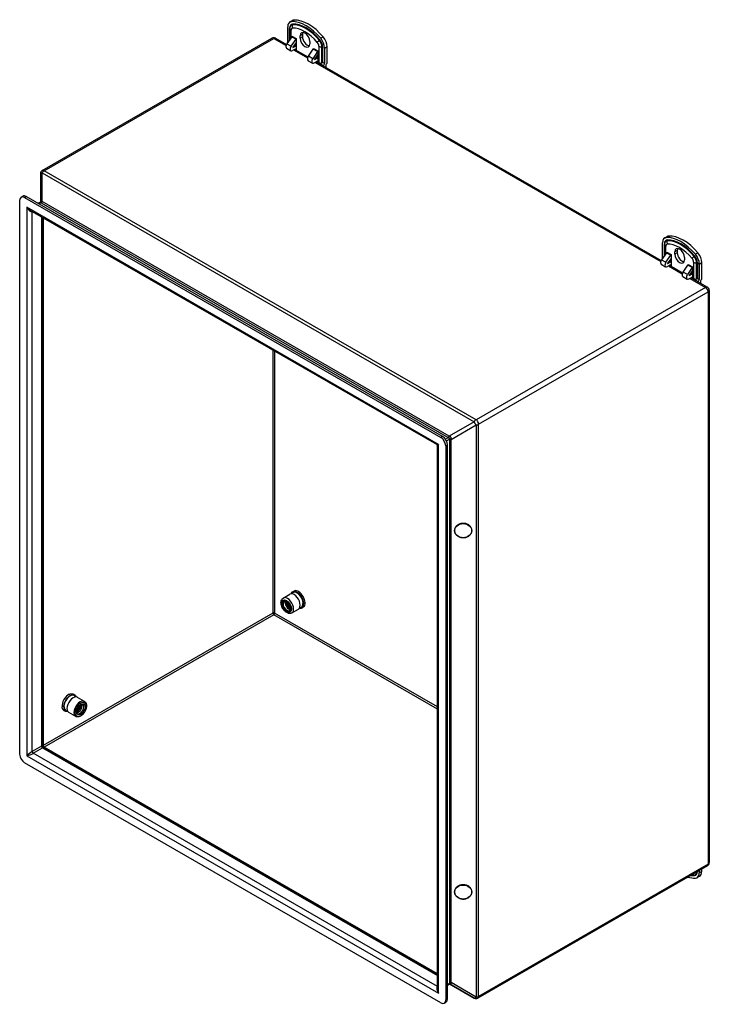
# Model space of a CAD drawing. Header units: inches. Extents: x 7.2 to 101, y 8.4 to 68.3.
# Tile 5 of 5: x 85.4 to 101, y 29.2 to 51.4. Entities that reach past the tile are written whole.
import ezdxf

# ---------------------------------------------------------------- set-up
doc = ezdxf.new("R2010")
doc.units = ezdxf.units.IN
doc.header["$MEASUREMENT"] = 0
doc.layers.add('Visible Edges(ANSI)', color=7, linetype='Continuous', lineweight=25)
doc.layers.add('Visible Tangent Edges(ANSI)', color=7, linetype='Continuous', lineweight=25)

msp = doc.modelspace()

# ---------------------------------------------------------------- linework, layer by layer
at = {"layer": 'Visible Edges(ANSI)'}
for p, q in [((91.495, 50.92), (91.495, 51.265)), ((91.541, 51.23), (91.541, 51.236)), ((91.544, 51.373), (91.6, 51.406)), ((91.587, 51.04), (91.475, 50.881)), ((91.541, 51.23), (91.541, 50.975)), ((91.592, 51.055), (91.592, 51.056)), ((91.592, 51.056), (91.592, 51.056)), ((91.774, 51.008), (91.774, 51.059)), ((91.83, 51.091), (91.83, 51.04)), ((85.936, 48.012), (91.136, 51.006)), ((91.22, 51.006), (91.466, 50.864)), ((91.467, 50.867), (91.467, 50.872)), ((91.467, 50.872), (91.469, 50.871)), ((91.573, 50.825), (91.684, 50.984)), ((91.69, 50.912), (91.613, 50.802)), ((91.615, 50.797), (91.668, 50.827)), ((91.66, 50.869), (91.69, 50.851)), ((91.69, 51), (91.69, 50.743)), ((91.69, 51), (91.69, 51)), ((91.995, 50.932), (91.995, 50.881)), ((92.386, 50.439), (92.386, 50.816)), ((91.469, 50.78), (91.567, 50.723)), ((91.662, 50.76), (91.606, 50.727)), ((91.655, 50.755), (91.953, 50.584)), ((91.69, 50.743), (91.69, 50.744)), ((91.69, 50.744), (91.69, 50.744)), ((91.963, 50.6), (92.074, 50.76)), ((92.172, 50.703), (92.061, 50.544)), ((92.08, 50.776), (92.08, 50.776)), ((92.08, 50.774), (92.08, 50.776)), ((92.101, 50.521), (92.177, 50.631)), ((92.147, 50.588), (92.177, 50.571)), ((92.177, 50.72), (92.177, 50.719)), ((92.177, 50.719), (92.177, 50.463)), ((92.33, 50.784), (92.33, 50.439)), ((91.957, 50.499), (92.054, 50.443)), ((92.094, 50.447), (92.15, 50.479)), ((92.155, 50.547), (92.102, 50.516)), ((92.142, 50.475), (99.951, 45.978)), ((92.177, 50.463), (92.177, 50.463)), ((92.177, 50.463), (92.177, 50.463)), ((92.199, 50.45), (92.302, 50.391)), ((92.302, 50.383), (92.302, 50.391)), ((92.358, 50.391), (92.358, 50.35)), ((85.894, 47.939), (85.894, 47.298)), ((85.426, 34.807), (85.426, 47.339)), ((85.459, 47.411), (85.496, 47.433)), ((85.537, 47.404), (94.962, 41.976)), ((95, 41.998), (85.575, 47.425)), ((85.886, 47.29), (85.848, 47.268)), ((94.87, 41.812), (85.664, 47.113)), ((85.947, 46.95), (85.947, 35.011)), ((99.98, 46.033), (99.98, 46.379)), ((100.027, 46.344), (100.027, 46.349)), ((100.027, 46.344), (100.027, 46.089)), ((100.029, 46.487), (100.085, 46.519)), ((100.072, 46.154), (99.961, 45.994)), ((100.077, 46.168), (100.077, 46.17)), ((100.077, 46.17), (100.078, 46.17)), ((100.175, 46.114), (100.175, 45.857)), ((100.175, 46.114), (100.175, 46.114)), ((100.26, 46.122), (100.26, 46.172)), ((100.315, 46.204), (100.315, 46.154)), ((99.952, 45.981), (99.952, 45.985)), ((99.952, 45.985), (99.954, 45.984)), ((99.955, 45.893), (100.052, 45.837)), ((100.058, 45.938), (100.169, 46.098)), ((100.175, 46.025), (100.098, 45.915)), ((100.1, 45.91), (100.153, 45.941)), ((100.145, 45.982), (100.175, 45.965)), ((100.48, 46.045), (100.48, 45.995)), ((100.565, 45.889), (100.565, 45.889)), ((100.565, 45.888), (100.565, 45.889)), ((100.815, 45.898), (100.815, 45.552)), ((100.871, 45.552), (100.871, 45.93)), ((100.148, 45.873), (100.092, 45.841)), ((100.14, 45.869), (100.438, 45.697)), ((100.175, 45.857), (100.175, 45.857)), ((100.175, 45.857), (100.175, 45.857)), ((100.448, 45.714), (100.559, 45.873)), ((100.657, 45.817), (100.546, 45.658)), ((100.586, 45.635), (100.663, 45.745)), ((100.633, 45.702), (100.663, 45.684)), ((100.663, 45.833), (100.663, 45.833)), ((100.663, 45.833), (100.663, 45.576)), ((100.442, 45.613), (100.54, 45.556)), ((100.579, 45.56), (100.635, 45.592)), ((100.64, 45.66), (100.588, 45.63)), ((100.628, 45.588), (101, 45.374)), ((100.663, 45.577), (100.663, 45.576)), ((100.663, 45.576), (100.663, 45.576)), ((100.685, 45.564), (100.788, 45.504)), ((100.788, 45.496), (100.788, 45.504)), ((100.843, 45.505), (100.843, 45.464)), ((101.042, 45.301), (101.042, 32.358)), ((94.886, 29.506), (94.886, 41.785)), ((95.074, 41.783), (95.074, 29.251)), ((95.111, 29.273), (95.111, 41.805)), ((91.394, 38.342), (91.543, 38.427)), ((91.589, 38.004), (91.737, 38.09)), ((86.893, 36.004), (86.735, 36.095)), ((86.697, 35.663), (86.538, 35.754)), ((86.717, 35.775), (86.726, 35.752)), ((85.947, 35.011), (85.947, 34.997)), ((85.963, 34.97), (94.886, 29.832)), ((94.962, 29.186), (85.537, 34.614)), ((101, 32.285), (95.801, 29.291)), ((100.815, 32.178), (100.815, 32.126)), ((100.871, 32.158), (100.871, 32.21)), ((100.766, 32.017), (100.822, 32.05)), ((95.111, 29.586), (95.151, 29.609)), ((95.717, 29.291), (95.159, 29.612)), ((95.041, 29.179), (95.079, 29.2))]:
    msp.add_line(p, q, dxfattribs=at)
at = {"layer": 'Visible Edges(ANSI)', "flags": 128}
for points in [[(92.269, 50.444), (92.266, 50.442), (92.264, 50.441), (92.261, 50.44), (92.258, 50.439), (92.254, 50.438), (92.251, 50.438), (92.248, 50.438), (92.245, 50.437), (92.242, 50.437), (92.239, 50.438), (92.236, 50.438), (92.233, 50.438), (92.229, 50.439), (92.226, 50.439), (92.223, 50.44), (92.22, 50.441), (92.217, 50.442), (92.215, 50.443), (92.212, 50.444), (92.209, 50.445), (92.206, 50.446), (92.204, 50.448), (92.202, 50.449), (92.199, 50.45)], [(92.286, 50.464), (92.286, 50.463), (92.286, 50.463), (92.285, 50.463), (92.285, 50.462), (92.285, 50.462), (92.285, 50.461), (92.284, 50.461), (92.284, 50.461), (92.284, 50.46), (92.284, 50.46), (92.283, 50.459), (92.283, 50.459), (92.283, 50.458), (92.282, 50.458), (92.282, 50.458), (92.282, 50.457), (92.281, 50.457), (92.281, 50.456), (92.281, 50.456), (92.28, 50.455), (92.28, 50.455), (92.28, 50.454), (92.28, 50.454), (92.279, 50.453)], [(85.886, 47.29), (85.89, 47.293), (85.893, 47.297), (85.895, 47.299), (85.895, 47.3)], [(100.754, 45.558), (100.752, 45.556), (100.749, 45.555), (100.746, 45.554), (100.743, 45.553), (100.74, 45.552), (100.736, 45.552), (100.733, 45.551), (100.73, 45.551), (100.727, 45.551), (100.724, 45.551), (100.721, 45.552), (100.718, 45.552), (100.715, 45.552), (100.712, 45.553), (100.709, 45.554), (100.706, 45.555), (100.703, 45.556), (100.7, 45.557), (100.697, 45.558), (100.694, 45.559), (100.692, 45.56), (100.689, 45.561), (100.687, 45.563), (100.685, 45.564)], [(100.771, 45.577), (100.771, 45.577), (100.771, 45.577), (100.771, 45.576), (100.771, 45.576), (100.77, 45.576), (100.77, 45.575), (100.77, 45.575), (100.769, 45.574), (100.769, 45.574), (100.769, 45.573), (100.769, 45.573), (100.768, 45.573), (100.768, 45.572), (100.768, 45.572), (100.767, 45.571), (100.767, 45.571), (100.767, 45.57), (100.766, 45.57), (100.766, 45.569), (100.766, 45.569), (100.765, 45.568), (100.765, 45.568), (100.765, 45.568), (100.764, 45.567)], [(94.886, 41.785), (94.885, 41.792), (94.882, 41.8), (94.876, 41.807), (94.87, 41.812)], [(95.469, 39.708), (95.488, 39.708), (95.507, 39.711), (95.526, 39.714), (95.544, 39.72), (95.561, 39.726), (95.578, 39.735), (95.593, 39.744), (95.607, 39.755), (95.621, 39.766), (95.632, 39.779), (95.642, 39.793), (95.65, 39.807), (95.657, 39.822), (95.662, 39.838), (95.665, 39.854), (95.666, 39.87), (95.665, 39.886), (95.662, 39.902), (95.657, 39.917), (95.65, 39.933), (95.642, 39.947), (95.632, 39.961), (95.621, 39.973), (95.607, 39.985), (95.593, 39.996), (95.578, 40.005), (95.561, 40.013), (95.544, 40.02), (95.526, 40.025), (95.507, 40.029), (95.488, 40.031), (95.469, 40.032), (95.45, 40.031), (95.431, 40.029), (95.412, 40.025), (95.394, 40.02), (95.377, 40.013), (95.36, 40.005), (95.345, 39.996), (95.33, 39.985), (95.317, 39.973), (95.306, 39.961), (95.296, 39.947), (95.287, 39.933), (95.281, 39.917), (95.276, 39.902), (95.273, 39.886), (95.272, 39.87), (95.273, 39.854), (95.276, 39.838), (95.281, 39.822), (95.287, 39.807), (95.296, 39.793), (95.306, 39.779), (95.317, 39.766), (95.33, 39.755), (95.345, 39.744), (95.36, 39.735), (95.377, 39.726), (95.394, 39.72), (95.412, 39.714), (95.431, 39.711), (95.45, 39.708), (95.469, 39.708)], [(91.589, 38.004), (91.575, 37.998), (91.561, 37.994), (91.546, 37.992), (91.531, 37.993), (91.516, 37.995), (91.502, 37.999), (91.488, 38.005), (91.474, 38.012), (91.46, 38.021), (91.447, 38.031), (91.435, 38.042), (91.423, 38.053), (91.411, 38.066), (91.4, 38.08), (91.39, 38.094), (91.381, 38.109), (91.373, 38.125), (91.365, 38.141), (91.359, 38.157), (91.353, 38.173), (91.349, 38.19), (91.346, 38.206), (91.344, 38.222), (91.343, 38.238), (91.344, 38.254), (91.346, 38.269), (91.35, 38.284), (91.355, 38.298), (91.362, 38.311), (91.371, 38.323), (91.382, 38.333), (91.394, 38.342)], [(91.591, 38.472), (91.604, 38.483), (91.618, 38.493), (91.634, 38.5), (91.65, 38.506)], [(91.415, 38.268), (91.42, 38.27), (91.426, 38.271), (91.432, 38.272), (91.438, 38.272), (91.445, 38.271), (91.453, 38.269), (91.461, 38.265), (91.469, 38.261), (91.478, 38.256), (91.486, 38.249), (91.494, 38.242), (91.502, 38.234), (91.51, 38.226), (91.517, 38.216), (91.524, 38.206), (91.531, 38.196), (91.537, 38.185), (91.542, 38.174), (91.546, 38.163), (91.55, 38.152), (91.553, 38.141), (91.555, 38.13), (91.556, 38.12), (91.556, 38.11), (91.556, 38.1), (91.555, 38.092), (91.553, 38.084), (91.55, 38.077), (91.547, 38.072), (91.543, 38.067), (91.539, 38.063), (91.535, 38.059)], [(91.555, 38.093), (91.548, 38.095), (91.542, 38.098), (91.535, 38.101), (91.528, 38.106), (91.521, 38.111), (91.514, 38.116), (91.508, 38.122), (91.501, 38.129), (91.495, 38.137), (91.489, 38.145), (91.484, 38.153), (91.479, 38.162), (91.474, 38.17), (91.47, 38.18), (91.466, 38.189), (91.464, 38.198), (91.461, 38.207), (91.46, 38.216), (91.458, 38.225), (91.458, 38.234), (91.458, 38.242), (91.459, 38.25), (91.461, 38.257), (91.463, 38.264)], [(91.536, 38.101), (91.531, 38.104), (91.526, 38.108), (91.521, 38.111), (91.517, 38.116), (91.512, 38.12), (91.507, 38.125), (91.503, 38.13), (91.498, 38.136), (91.494, 38.141), (91.49, 38.147), (91.486, 38.153), (91.483, 38.16), (91.479, 38.166), (91.476, 38.172), (91.473, 38.179), (91.47, 38.186), (91.468, 38.193), (91.465, 38.199), (91.463, 38.206), (91.462, 38.213), (91.46, 38.22), (91.459, 38.226), (91.459, 38.233), (91.458, 38.24)], [(91.483, 38.251), (91.483, 38.245), (91.483, 38.239), (91.484, 38.233), (91.485, 38.226), (91.486, 38.219), (91.487, 38.213), (91.489, 38.206), (91.492, 38.199), (91.494, 38.192), (91.497, 38.186), (91.5, 38.179), (91.503, 38.173), (91.507, 38.167), (91.511, 38.161), (91.515, 38.155), (91.519, 38.15), (91.523, 38.144), (91.528, 38.14), (91.532, 38.135), (91.537, 38.131), (91.542, 38.127), (91.547, 38.124), (91.551, 38.121), (91.556, 38.118)], [(91.556, 38.121), (91.551, 38.124), (91.547, 38.127), (91.542, 38.13), (91.538, 38.134), (91.533, 38.138), (91.529, 38.143), (91.525, 38.147), (91.521, 38.152), (91.517, 38.158), (91.513, 38.163), (91.509, 38.169), (91.506, 38.175), (91.503, 38.181), (91.5, 38.187), (91.497, 38.193), (91.495, 38.199), (91.493, 38.206), (91.491, 38.212), (91.489, 38.219), (91.488, 38.225), (91.487, 38.231), (91.486, 38.237), (91.486, 38.244), (91.486, 38.249)], [(91.556, 38.122), (91.551, 38.126), (91.547, 38.129), (91.543, 38.133), (91.539, 38.137), (91.535, 38.142), (91.531, 38.146), (91.527, 38.151), (91.523, 38.156), (91.519, 38.161), (91.516, 38.167), (91.513, 38.172), (91.509, 38.178), (91.506, 38.183), (91.503, 38.189), (91.501, 38.195), (91.498, 38.201), (91.496, 38.207), (91.494, 38.213), (91.492, 38.219), (91.491, 38.225), (91.489, 38.231), (91.488, 38.237), (91.487, 38.243), (91.487, 38.249)], [(91.521, 38.212), (91.521, 38.21), (91.522, 38.208), (91.523, 38.206), (91.524, 38.204), (91.525, 38.202), (91.525, 38.201), (91.526, 38.199), (91.527, 38.197), (91.528, 38.195), (91.529, 38.193), (91.53, 38.192), (91.531, 38.19), (91.532, 38.188), (91.533, 38.186), (91.534, 38.185), (91.535, 38.183), (91.536, 38.181), (91.537, 38.18), (91.538, 38.178), (91.539, 38.176), (91.54, 38.175), (91.541, 38.173), (91.542, 38.172), (91.543, 38.17)], [(91.859, 38.143), (91.846, 38.132), (91.832, 38.122), (91.816, 38.115), (91.8, 38.109)], [(86.55, 36.165), (86.561, 36.169), (86.572, 36.172), (86.584, 36.175), (86.595, 36.176), (86.607, 36.176), (86.619, 36.176), (86.63, 36.173), (86.641, 36.17), (86.652, 36.165), (86.662, 36.159), (86.672, 36.152), (86.68, 36.144), (86.688, 36.135), (86.694, 36.125), (86.7, 36.115), (86.704, 36.104)], [(86.515, 35.776), (86.503, 35.775), (86.492, 35.774), (86.48, 35.775), (86.469, 35.777), (86.457, 35.78), (86.446, 35.785), (86.436, 35.79), (86.427, 35.797), (86.418, 35.805), (86.411, 35.814), (86.404, 35.824), (86.398, 35.834), (86.394, 35.845), (86.39, 35.856), (86.387, 35.867), (86.385, 35.879)], [(86.893, 36.004), (86.904, 35.996), (86.914, 35.987), (86.922, 35.976), (86.929, 35.964), (86.934, 35.951), (86.937, 35.936), (86.939, 35.921), (86.94, 35.906), (86.939, 35.89), (86.937, 35.873), (86.934, 35.856), (86.93, 35.839), (86.924, 35.822), (86.917, 35.805), (86.91, 35.789), (86.901, 35.772), (86.891, 35.757), (86.881, 35.742), (86.869, 35.727), (86.857, 35.714), (86.845, 35.702), (86.832, 35.69), (86.819, 35.68), (86.805, 35.672), (86.791, 35.664), (86.777, 35.659), (86.763, 35.655), (86.749, 35.652), (86.735, 35.652), (86.722, 35.654), (86.709, 35.657), (86.697, 35.663)], [(86.735, 35.729), (86.731, 35.732), (86.728, 35.735), (86.725, 35.74), (86.722, 35.745), (86.719, 35.751), (86.717, 35.759), (86.716, 35.767), (86.716, 35.776), (86.716, 35.786), (86.718, 35.797), (86.72, 35.808), (86.723, 35.819), (86.726, 35.83), (86.731, 35.841), (86.736, 35.853), (86.742, 35.864), (86.749, 35.875), (86.756, 35.885), (86.763, 35.895), (86.771, 35.903), (86.78, 35.912), (86.788, 35.919), (86.796, 35.925), (86.805, 35.931), (86.813, 35.935), (86.821, 35.938), (86.828, 35.94), (86.835, 35.941), (86.841, 35.941), (86.846, 35.941), (86.851, 35.939), (86.855, 35.937)], [(86.718, 35.802), (86.723, 35.805), (86.728, 35.808), (86.733, 35.812), (86.737, 35.815), (86.742, 35.82), (86.746, 35.824), (86.751, 35.829), (86.755, 35.834), (86.759, 35.839), (86.763, 35.844), (86.766, 35.849), (86.77, 35.855), (86.773, 35.86), (86.776, 35.866), (86.779, 35.872), (86.781, 35.877), (86.783, 35.883), (86.785, 35.889), (86.787, 35.894), (86.788, 35.9), (86.789, 35.906), (86.79, 35.911), (86.791, 35.916), (86.791, 35.921)], [(86.788, 35.919), (86.788, 35.914), (86.787, 35.909), (86.786, 35.904), (86.785, 35.899), (86.783, 35.893), (86.782, 35.888), (86.78, 35.883), (86.778, 35.877), (86.775, 35.872), (86.773, 35.867), (86.77, 35.861), (86.767, 35.856), (86.764, 35.851), (86.76, 35.846), (86.757, 35.841), (86.753, 35.836), (86.749, 35.832), (86.745, 35.827), (86.741, 35.823), (86.737, 35.819), (86.732, 35.815), (86.728, 35.812), (86.724, 35.808), (86.719, 35.805)], [(86.786, 35.917), (86.785, 35.913), (86.784, 35.908), (86.783, 35.903), (86.781, 35.898), (86.779, 35.893), (86.778, 35.888), (86.776, 35.883), (86.773, 35.877), (86.771, 35.872), (86.768, 35.867), (86.766, 35.863), (86.763, 35.858), (86.76, 35.853), (86.757, 35.848), (86.753, 35.843), (86.75, 35.839), (86.747, 35.834), (86.743, 35.83), (86.739, 35.826), (86.735, 35.822), (86.732, 35.818), (86.728, 35.814), (86.724, 35.811), (86.72, 35.807)], [(86.816, 35.917), (86.815, 35.911), (86.815, 35.905), (86.814, 35.899), (86.812, 35.893), (86.811, 35.887), (86.809, 35.881), (86.807, 35.874), (86.804, 35.868), (86.801, 35.862), (86.798, 35.856), (86.795, 35.849), (86.792, 35.843), (86.788, 35.837), (86.784, 35.831), (86.78, 35.826), (86.776, 35.82), (86.771, 35.815), (86.767, 35.81), (86.762, 35.805), (86.757, 35.8), (86.752, 35.795), (86.747, 35.791), (86.742, 35.787), (86.737, 35.784)], [(86.812, 35.935), (86.814, 35.93), (86.815, 35.925), (86.816, 35.92), (86.816, 35.915), (86.816, 35.91), (86.816, 35.904), (86.815, 35.898), (86.814, 35.892), (86.813, 35.886), (86.811, 35.88), (86.809, 35.873), (86.807, 35.867), (86.805, 35.861), (86.802, 35.855), (86.799, 35.848), (86.796, 35.842), (86.792, 35.836), (86.788, 35.83), (86.784, 35.825), (86.78, 35.819), (86.775, 35.814), (86.771, 35.809), (86.766, 35.804), (86.761, 35.8)], [(86.761, 35.8), (86.759, 35.798), (86.758, 35.797), (86.756, 35.796), (86.754, 35.794), (86.752, 35.793), (86.75, 35.791), (86.748, 35.79), (86.746, 35.789), (86.744, 35.788), (86.742, 35.787), (86.741, 35.786), (86.739, 35.785), (86.737, 35.784), (86.735, 35.783), (86.733, 35.782), (86.731, 35.781), (86.729, 35.78), (86.727, 35.78), (86.725, 35.779), (86.723, 35.778), (86.721, 35.778), (86.72, 35.777), (86.718, 35.777), (86.716, 35.777)], [(86.716, 35.775), (86.716, 35.775), (86.716, 35.775), (86.716, 35.775), (86.716, 35.775), (86.716, 35.775), (86.716, 35.775), (86.716, 35.775), (86.716, 35.775), (86.716, 35.775), (86.717, 35.775), (86.717, 35.775), (86.717, 35.775), (86.717, 35.775), (86.717, 35.775), (86.717, 35.775), (86.717, 35.775), (86.717, 35.775), (86.717, 35.775), (86.717, 35.775), (86.717, 35.775), (86.717, 35.775), (86.717, 35.775), (86.717, 35.775), (86.717, 35.775)], [(86.726, 35.752), (86.726, 35.752), (86.726, 35.751), (86.725, 35.751), (86.725, 35.751), (86.725, 35.751), (86.724, 35.751), (86.724, 35.751), (86.724, 35.751), (86.724, 35.751), (86.723, 35.751), (86.723, 35.751), (86.723, 35.751), (86.722, 35.751), (86.722, 35.751), (86.722, 35.751), (86.722, 35.751), (86.721, 35.751), (86.721, 35.751), (86.721, 35.751), (86.721, 35.751), (86.72, 35.751), (86.72, 35.751), (86.72, 35.751), (86.719, 35.751)], [(85.947, 34.997), (85.948, 34.99), (85.951, 34.981), (85.957, 34.975), (85.963, 34.97)], [(95.469, 31.532), (95.488, 31.533), (95.507, 31.535), (95.526, 31.539), (95.544, 31.544), (95.561, 31.551), (95.578, 31.559), (95.593, 31.568), (95.607, 31.579), (95.621, 31.591), (95.632, 31.604), (95.642, 31.617), (95.65, 31.632), (95.657, 31.647), (95.662, 31.662), (95.665, 31.678), (95.666, 31.694), (95.665, 31.71), (95.662, 31.726), (95.657, 31.742), (95.65, 31.757), (95.642, 31.772), (95.632, 31.785), (95.621, 31.798), (95.607, 31.81), (95.593, 31.82), (95.578, 31.83), (95.561, 31.838), (95.544, 31.845), (95.526, 31.85), (95.507, 31.854), (95.488, 31.856), (95.469, 31.857), (95.45, 31.856), (95.431, 31.854), (95.412, 31.85), (95.394, 31.845), (95.377, 31.838), (95.36, 31.83), (95.345, 31.82), (95.33, 31.81), (95.317, 31.798), (95.306, 31.785), (95.296, 31.772), (95.287, 31.757), (95.281, 31.742), (95.276, 31.726), (95.273, 31.71), (95.272, 31.694), (95.273, 31.678), (95.276, 31.662), (95.281, 31.647), (95.287, 31.632), (95.296, 31.617), (95.306, 31.604), (95.317, 31.591), (95.33, 31.579), (95.345, 31.568), (95.36, 31.559), (95.377, 31.551), (95.394, 31.544), (95.412, 31.539), (95.431, 31.535), (95.45, 31.533), (95.469, 31.532)], [(95.151, 29.609), (95.155, 29.611), (95.16, 29.612), (95.163, 29.612), (95.164, 29.612)]]:
    msp.add_lwpolyline(points, dxfattribs=at)
at = {"layer": 'Visible Edges(ANSI)'}
for centre, start, end in [((91.178, 50.933), 60.064, 119.936), ((85.978, 47.939), 119.936, 180), ((100.958, 45.301), 0, 60.064), ((100.958, 32.358), 299.936, 0), ((95.759, 29.363), 240.064, 299.936)]:
    msp.add_arc(centre, 0.084, start, end, dxfattribs=at)
for centre, major_axis, start_param, end_param in [((91.662, 51.169), (-0.118, 0.205), 5.993548, 7.070517), ((91.912, 50.486), (-0.491, 0.853), 5.005894, 5.993548), ((91.717, 51.201), (-0.118, 0.205), 5.993548, 6.283185), ((91.968, 50.518), (-0.491, 0.853), 5.005894, 5.993548), ((91.578, 51.048), (-0.0098, -0.0171), 1.422507, 2.354261), ((91.885, 50.995), (-0.078, 0.135), 3.928925, 7.070517), ((91.94, 51.027), (-0.078, 0.135), 0.36422, 0.787332), ((91.94, 50.976), (0.078, -0.135), 3.928925, 5.918966), ((92.219, 50.912), (-0.118, 0.205), 3.928925, 5.005894), ((91.509, 50.848), (-0.0394, -0.0685), 4.5641, 6.283185), ((91.467, 50.904), (0.0195, 0.0338), 3.925057, 4.078289), ((91.467, 50.904), (0.0195, 0.0338), 5.069041, 5.495853), ((91.606, 50.792), (-0.0394, -0.0685), 4.5641, 7.06665), ((91.615, 50.8), (-0.00196, -0.00341), 4.5641, 7.06665), ((91.668, 50.737), (-0.0549, -0.0953), 3.635957, 3.925057), ((91.676, 50.992), (0.0098, 0.0171), 4.5641, 5.495853), ((91.885, 50.944), (0.078, -0.135), 3.928925, 7.070517), ((92.163, 50.88), (0.118, -0.205), 0.787332, 1.864301), ((91.662, 50.728), (0.0195, 0.0338), 5.495853, 7.06665), ((91.996, 50.567), (-0.0394, -0.0685), 4.5641, 6.283185), ((92.066, 50.768), (0.0098, 0.0171), 4.5641, 5.495853), ((92.163, 50.712), (-0.0098, -0.0171), 1.422507, 2.354261), ((92.094, 50.511), (-0.0394, -0.0685), 4.5641, 7.06665), ((92.102, 50.519), (-0.00196, -0.00341), 4.5641, 7.06665), ((92.15, 50.447), (0.0195, 0.0338), 5.495853, 7.06665), ((92.155, 50.457), (-0.0549, -0.0953), 3.635957, 3.925057), ((92.228, 50.465), (0.0552, 0), 5.544243, 5.896282), ((92.302, 50.423), (-0.0195, -0.0338), 0.783464, 2.354261), ((92.386, 50.407), (0.0195, 0.0338), 0.783464, 2.354261), ((85.537, 47.275), (-0.079, 0.136), 5.499721, 7.070517), ((85.575, 47.296), (-0.079, 0.136), 5.499721, 6.283185), ((100.147, 46.283), (-0.118, 0.205), 5.993548, 7.070517), ((100.398, 45.6), (-0.491, 0.853), 5.005894, 5.993548), ((100.203, 46.315), (-0.118, 0.205), 5.993548, 6.283185), ((100.453, 45.632), (-0.491, 0.853), 5.005894, 5.993548), ((100.064, 46.162), (-0.0098, -0.0171), 1.422507, 2.354261), ((100.161, 46.106), (0.0098, 0.0171), 4.5641, 5.495853), ((100.37, 46.109), (-0.078, 0.135), 3.928925, 7.070517), ((100.37, 46.058), (0.078, -0.135), 3.928925, 7.070517), ((100.426, 46.141), (-0.078, 0.135), 0.36422, 0.787332), ((100.426, 46.09), (0.078, -0.135), 3.928925, 5.918966), ((100.648, 45.994), (0.118, -0.205), 0.787332, 1.864301), ((100.704, 46.026), (-0.118, 0.205), 3.928925, 5.005894), ((99.994, 45.962), (-0.0394, -0.0685), 4.5641, 6.283185), ((99.952, 46.017), (0.0195, 0.0338), 3.925057, 4.078289), ((99.952, 46.017), (0.0195, 0.0338), 5.069041, 5.495853), ((100.092, 45.906), (-0.0394, -0.0685), 4.5641, 7.06665), ((100.1, 45.914), (-0.00196, -0.00341), 4.5641, 7.06665), ((100.153, 45.851), (-0.0549, -0.0953), 3.635957, 3.925057), ((100.551, 45.881), (0.0098, 0.0171), 4.5641, 5.495853), ((100.148, 45.841), (0.0195, 0.0338), 5.495853, 7.06665), ((100.482, 45.681), (-0.0394, -0.0685), 4.5641, 6.283185), ((100.64, 45.57), (-0.0549, -0.0953), 3.635957, 3.925057), ((100.649, 45.825), (-0.0098, -0.0171), 1.422507, 2.354261), ((100.579, 45.625), (-0.0394, -0.0685), 4.5641, 7.06665), ((100.588, 45.633), (-0.00196, -0.00341), 4.5641, 7.06665), ((100.635, 45.561), (0.0195, 0.0338), 5.495853, 7.06665), ((100.713, 45.579), (0.0552, 0), 5.544243, 5.896282), ((100.788, 45.536), (-0.0195, -0.0338), 0.783464, 2.354261), ((100.871, 45.521), (0.0195, 0.0338), 0.783464, 2.354261), ((94.962, 41.847), (0.079, -0.136), 0.787332, 2.358128), ((95, 41.869), (-0.079, 0.136), 3.928925, 5.499721), ((91.64, 38.259), (0.097, -0.169), 0, 3.141593), ((91.71, 38.299), (-0.106, 0.183), 2.681801, 6.742977), ((91.71, 38.299), (-0.094, 0.164), 2.811213, 6.613565), ((91.74, 38.316), (-0.106, 0.183), 3.274106, 6.150672), ((91.522, 38.191), (0.06, -0.104), 3.566952, 3.928925), ((91.522, 38.191), (0.06, -0.104), 3.928925, 5.857826), ((86.531, 35.986), (0.103, 0.179), 0.651001, 2.490591), ((86.567, 35.965), (-0.103, -0.179), 2.722123, 6.702655), ((86.567, 35.965), (-0.098, -0.171), 2.780954, 6.643824), ((86.636, 35.925), (0.098, 0.171), 0, 3.141593), ((86.753, 35.857), (0.06, 0.104), 3.925057, 5.896037), ((86.739, 35.865), (-0.0501, -0.087), 0.469619, 1.097938), ((86.753, 35.857), (-0.06, -0.104), 0.387148, 0.783464), ((85.537, 34.743), (-0.079, 0.136), 0.787332, 2.358128), ((100.648, 32.222), (0.118, -0.205), 5.993548, 7.070517), ((100.704, 32.254), (0.118, -0.205), 0, 0.787332), ((100.398, 32.905), (0.491, -0.853), 5.731705, 5.993548), ((94.962, 29.315), (0.079, -0.136), 5.499721, 7.070517), ((95, 29.337), (0.079, -0.136), 0, 0.787332)]:
    msp.add_ellipse(centre, major_axis=major_axis, ratio=0.578093, start_param=start_param, end_param=end_param, dxfattribs=at)
at = {"layer": 'Visible Tangent Edges(ANSI)'}
for p, q in [((91.539, 50.971), (91.539, 51.24)), ((91.583, 51.384), (91.638, 51.416)), ((91.601, 51.311), (91.604, 51.32)), ((91.57, 51.017), (91.57, 51.19)), ((91.587, 51.04), (91.684, 50.984)), ((91.592, 51.056), (91.69, 51)), ((91.83, 51.091), (91.774, 51.059)), ((91.83, 51.04), (91.774, 51.008)), ((92.298, 51.037), (92.242, 51.005)), ((85.978, 48.008), (91.178, 51.002)), ((91.178, 51.002), (91.457, 50.841)), ((91.475, 50.881), (91.573, 50.825)), ((91.495, 50.92), (91.5, 50.916)), ((91.612, 50.798), (91.615, 50.797)), ((91.642, 50.842), (91.668, 50.827)), ((92.199, 50.828), (92.199, 50.45)), ((92.209, 50.96), (92.217, 50.967)), ((92.269, 50.444), (92.269, 50.811)), ((92.269, 50.811), (92.279, 50.811)), ((92.279, 50.811), (92.279, 50.453)), ((92.286, 50.809), (92.286, 50.464)), ((92.33, 50.784), (92.386, 50.816)), ((91.63, 50.741), (91.944, 50.561)), ((91.662, 50.759), (91.69, 50.744)), ((92.061, 50.544), (91.963, 50.6)), ((92.172, 50.703), (92.074, 50.76)), ((92.08, 50.776), (92.177, 50.72)), ((92.102, 50.516), (92.099, 50.518)), ((92.118, 50.46), (99.942, 45.955)), ((92.155, 50.547), (92.129, 50.562)), ((92.15, 50.479), (92.177, 50.463)), ((92.286, 50.464), (92.33, 50.439)), ((85.936, 47.311), (85.936, 47.963)), ((85.936, 47.963), (95.717, 42.331)), ((95.759, 42.375), (85.978, 48.008)), ((85.537, 47.404), (85.575, 47.425)), ((85.857, 47.263), (85.901, 47.289)), ((85.91, 47.283), (95.125, 41.976)), ((95.151, 42.004), (85.936, 47.311)), ((85.589, 47.185), (85.589, 34.773)), ((94.911, 41.817), (85.589, 47.185)), ((85.708, 34.867), (85.708, 47.088)), ((85.923, 46.964), (85.923, 34.99)), ((85.947, 46.951), (85.947, 35.011)), ((85.956, 46.945), (85.956, 35.033)), ((100.024, 46.085), (100.024, 46.353)), ((100.068, 46.498), (100.123, 46.53)), ((100.086, 46.424), (100.089, 46.434)), ((100.056, 46.13), (100.056, 46.303)), ((100.072, 46.154), (100.169, 46.098)), ((100.078, 46.17), (100.175, 46.114)), ((100.315, 46.204), (100.26, 46.172)), ((100.315, 46.154), (100.26, 46.122)), ((100.783, 46.15), (100.727, 46.118)), ((99.961, 45.994), (100.058, 45.938)), ((99.98, 46.033), (99.986, 46.03)), ((100.097, 45.912), (100.1, 45.91)), ((100.127, 45.956), (100.153, 45.941)), ((100.565, 45.889), (100.663, 45.833)), ((100.685, 45.941), (100.685, 45.564)), ((100.695, 46.074), (100.702, 46.081)), ((100.754, 45.558), (100.754, 45.925)), ((100.754, 45.925), (100.764, 45.925)), ((100.764, 45.925), (100.764, 45.567)), ((100.771, 45.923), (100.771, 45.577)), ((100.815, 45.898), (100.871, 45.93)), ((100.116, 45.855), (100.429, 45.674)), ((100.147, 45.873), (100.175, 45.857)), ((100.546, 45.658), (100.448, 45.714)), ((100.657, 45.817), (100.559, 45.873)), ((100.64, 45.66), (100.614, 45.675)), ((100.588, 45.63), (100.585, 45.631)), ((100.603, 45.574), (100.958, 45.37)), ((100.635, 45.592), (100.663, 45.576)), ((100.771, 45.577), (100.815, 45.552)), ((100.958, 45.37), (95.759, 42.375)), ((95.818, 42.273), (101.018, 45.267)), ((101.018, 45.267), (101.018, 32.323)), ((91.156, 43.951), (91.156, 38.002)), ((91.2, 43.926), (91.2, 38.002)), ((95.717, 42.331), (95.151, 42.004)), ((95.193, 41.932), (95.759, 42.258)), ((95.759, 42.258), (95.759, 29.315)), ((95.818, 29.329), (95.818, 42.273)), ((95, 41.998), (94.962, 41.976)), ((95.134, 41.971), (95.067, 41.933)), ((95.089, 41.895), (95.156, 41.933)), ((95.156, 41.923), (95.156, 29.633)), ((95.193, 29.642), (95.193, 41.932)), ((94.911, 29.405), (94.911, 41.817)), ((95.074, 41.783), (95.111, 41.805)), ((91.156, 38.002), (85.956, 35.008)), ((91.178, 37.965), (85.978, 34.97)), ((94.886, 35.829), (91.178, 37.965)), ((94.886, 35.88), (91.2, 38.002)), ((85.923, 34.99), (85.708, 34.867)), ((85.95, 35.029), (85.95, 35.028)), ((85.956, 35.008), (85.956, 35.033)), ((85.589, 34.773), (94.911, 29.405)), ((85.73, 34.829), (85.945, 34.952)), ((94.886, 29.556), (85.73, 34.829)), ((85.945, 34.952), (94.886, 29.803)), ((94.886, 29.841), (85.978, 34.97)), ((101.018, 32.323), (95.818, 29.329)), ((100.771, 32.153), (100.771, 32.151)), ((100.871, 32.158), (100.815, 32.126)), ((100.695, 32.072), (100.702, 32.068)), ((95.759, 29.315), (95.193, 29.642)), ((95.156, 29.623), (95.111, 29.597)), ((95.717, 29.291), (95.159, 29.612)), ((95.161, 29.612), (95.717, 29.291)), ((95.111, 29.273), (95.074, 29.251))]:
    msp.add_line(p, q, dxfattribs=at)
at = {"layer": 'Visible Tangent Edges(ANSI)', "flags": 128}
for points in [[(85.886, 47.29), (85.887, 47.291), (85.887, 47.291), (85.888, 47.291), (85.888, 47.291), (85.889, 47.291), (85.889, 47.292), (85.89, 47.292), (85.891, 47.292), (85.891, 47.292), (85.892, 47.292), (85.893, 47.292), (85.893, 47.292), (85.894, 47.292), (85.895, 47.292), (85.895, 47.291), (85.896, 47.291), (85.897, 47.291), (85.897, 47.291), (85.898, 47.291), (85.899, 47.29), (85.899, 47.29), (85.9, 47.289), (85.9, 47.289), (85.901, 47.289)], [(85.931, 47.317), (85.929, 47.32), (85.927, 47.322), (85.924, 47.324), (85.922, 47.325), (85.92, 47.327), (85.918, 47.328), (85.916, 47.328), (85.913, 47.329), (85.911, 47.329), (85.91, 47.329), (85.908, 47.328), (85.906, 47.328), (85.904, 47.327), (85.903, 47.325), (85.901, 47.324), (85.9, 47.322), (85.899, 47.32), (85.898, 47.318), (85.897, 47.315), (85.896, 47.312), (85.896, 47.309), (85.895, 47.306), (85.895, 47.302), (85.895, 47.299)], [(85.901, 47.289), (85.901, 47.288), (85.902, 47.288), (85.902, 47.288), (85.902, 47.288), (85.903, 47.287), (85.903, 47.287), (85.903, 47.287), (85.904, 47.287), (85.904, 47.286), (85.905, 47.286), (85.905, 47.286), (85.905, 47.286), (85.906, 47.286), (85.906, 47.285), (85.906, 47.285), (85.907, 47.285), (85.907, 47.285), (85.907, 47.284), (85.908, 47.284), (85.908, 47.284), (85.909, 47.284), (85.909, 47.283), (85.909, 47.283), (85.91, 47.283)], [(85.936, 47.311), (85.936, 47.311), (85.936, 47.312), (85.935, 47.312), (85.935, 47.312), (85.935, 47.312), (85.935, 47.313), (85.935, 47.313), (85.934, 47.313), (85.934, 47.313), (85.934, 47.314), (85.934, 47.314), (85.933, 47.314), (85.933, 47.314), (85.933, 47.315), (85.933, 47.315), (85.933, 47.315), (85.932, 47.315), (85.932, 47.316), (85.932, 47.316), (85.932, 47.316), (85.931, 47.316), (85.931, 47.317), (85.931, 47.317), (85.931, 47.317)], [(95.134, 41.971), (95.136, 41.971), (95.138, 41.97), (95.139, 41.969), (95.141, 41.968), (95.142, 41.966), (95.144, 41.965), (95.145, 41.963), (95.146, 41.962), (95.147, 41.96), (95.148, 41.959), (95.15, 41.957), (95.151, 41.955), (95.152, 41.954), (95.152, 41.952), (95.153, 41.95), (95.154, 41.948), (95.155, 41.946), (95.155, 41.944), (95.156, 41.943), (95.156, 41.941), (95.157, 41.939), (95.157, 41.937), (95.157, 41.935), (95.156, 41.933)], [(95.196, 41.94), (95.197, 41.943), (95.198, 41.947), (95.199, 41.95), (95.199, 41.953), (95.199, 41.957), (95.199, 41.96), (95.198, 41.964), (95.197, 41.967), (95.196, 41.97), (95.195, 41.973), (95.194, 41.976), (95.192, 41.979), (95.191, 41.982), (95.189, 41.985), (95.186, 41.988), (95.184, 41.99), (95.182, 41.992), (95.179, 41.994), (95.176, 41.996), (95.173, 41.998), (95.17, 42), (95.167, 42.001), (95.163, 42.002), (95.16, 42.003)], [(85.947, 34.997), (85.947, 34.997), (85.947, 34.998), (85.947, 34.998), (85.947, 34.999), (85.946, 34.999), (85.946, 34.999), (85.945, 34.999), (85.945, 34.999), (85.944, 34.999), (85.943, 34.999), (85.942, 34.999), (85.941, 34.999), (85.94, 34.999), (85.939, 34.998), (85.938, 34.998), (85.937, 34.997), (85.935, 34.997), (85.934, 34.996), (85.932, 34.995), (85.93, 34.994), (85.929, 34.994), (85.927, 34.993), (85.925, 34.991), (85.923, 34.99)], [(85.945, 34.952), (85.947, 34.954), (85.948, 34.955), (85.95, 34.956), (85.952, 34.957), (85.954, 34.958), (85.955, 34.959), (85.956, 34.96), (85.958, 34.961), (85.959, 34.962), (85.96, 34.963), (85.961, 34.963), (85.962, 34.964), (85.962, 34.965), (85.963, 34.966), (85.963, 34.966), (85.963, 34.967), (85.964, 34.967), (85.964, 34.968), (85.964, 34.968), (85.964, 34.969), (85.964, 34.969), (85.963, 34.97), (85.963, 34.97), (85.963, 34.97)], [(95.156, 29.633), (95.156, 29.632), (95.156, 29.632), (95.156, 29.632), (95.156, 29.631), (95.156, 29.631), (95.156, 29.63), (95.156, 29.63), (95.156, 29.629), (95.156, 29.629), (95.156, 29.629), (95.156, 29.628), (95.156, 29.628), (95.156, 29.627), (95.156, 29.627), (95.156, 29.626), (95.156, 29.626), (95.156, 29.626), (95.156, 29.625), (95.156, 29.625), (95.156, 29.624), (95.156, 29.624), (95.156, 29.623), (95.156, 29.623), (95.156, 29.623)], [(95.162, 29.612), (95.165, 29.61), (95.169, 29.609), (95.172, 29.608), (95.175, 29.607), (95.178, 29.606), (95.18, 29.605), (95.183, 29.605), (95.185, 29.605), (95.187, 29.605), (95.189, 29.606), (95.191, 29.606), (95.193, 29.607), (95.194, 29.608), (95.196, 29.61), (95.197, 29.611), (95.198, 29.613), (95.198, 29.615), (95.199, 29.617), (95.199, 29.62), (95.199, 29.622), (95.199, 29.625), (95.198, 29.628), (95.197, 29.631), (95.196, 29.634)], [(95.196, 29.634), (95.196, 29.634), (95.196, 29.635), (95.196, 29.635), (95.196, 29.635), (95.196, 29.636), (95.195, 29.636), (95.195, 29.636), (95.195, 29.637), (95.195, 29.637), (95.195, 29.637), (95.195, 29.638), (95.195, 29.638), (95.195, 29.638), (95.195, 29.639), (95.194, 29.639), (95.194, 29.639), (95.194, 29.64), (95.194, 29.64), (95.194, 29.64), (95.194, 29.641), (95.194, 29.641), (95.194, 29.641), (95.194, 29.642), (95.193, 29.642)], [(95.156, 29.623), (95.157, 29.622), (95.157, 29.621), (95.157, 29.62), (95.157, 29.62), (95.157, 29.619), (95.157, 29.618), (95.156, 29.618), (95.156, 29.617), (95.156, 29.616), (95.156, 29.616), (95.156, 29.615), (95.155, 29.614), (95.155, 29.614), (95.155, 29.613), (95.154, 29.612), (95.154, 29.612), (95.154, 29.611), (95.153, 29.611), (95.153, 29.611), (95.152, 29.61), (95.152, 29.61), (95.152, 29.609), (95.151, 29.609), (95.151, 29.609)]]:
    msp.add_lwpolyline(points, dxfattribs=at)
at = {"layer": 'Visible Tangent Edges(ANSI)'}
for centre, major_axis, ratio, start_param, end_param in [((91.662, 51.169), (-0.087, 0.151), 0.578093, 5.993548, 7.070517), ((91.532, 51.236), (0.00984, 0), 0.575862, 0, 0.785398), ((91.66, 51.168), (-0.083, 0.145), 0.578093, 5.993548, 7.070517), ((91.654, 51.165), (-0.08, 0.139), 0.578093, 5.993548, 7.070517), ((91.634, 51.153), (-0.045, 0.0782), 0.578093, 5.993548, 7.070517), ((91.673, 51.276), (0.0046, -0.0983), 0.781984, 4.310191, 5.095589), ((91.905, 50.482), (-0.453, 0.787), 0.578093, 5.005894, 5.993548), ((91.912, 50.486), (-0.46, 0.799), 0.578093, 5.005894, 5.993548), ((91.596, 51.324), (0.00046, -0.00983), 0.781984, 1.168598, 1.953996), ((91.91, 50.485), (-0.457, 0.793), 0.578093, 5.005894, 5.993548), ((91.885, 50.47), (-0.418, 0.726), 0.578093, 5.005894, 5.993548), ((91.178, 50.933), (-0.0419, 0.0728), 0.578093, 5.499721, 6.283185), ((91.178, 50.933), (0.0419, 0.0728), 0.578093, 0, 0.783464), ((91.64, 51.23), (-0.0984, 0), 0.575862, 0, 0.785398), ((92.235, 50.952), (-0.0756, -0.0631), 0.236068, 4.860637, 5.646035), ((92.135, 50.864), (0.045, -0.0782), 0.578093, 0.787332, 1.864301), ((92.269, 50.868), (-0.0984, 0), 0.575862, 0.785398, 1.570796), ((92.156, 50.876), (-0.08, 0.139), 0.578093, 3.928925, 5.005894), ((92.214, 50.968), (-0.00756, -0.00631), 0.236068, 1.719044, 2.504442), ((92.161, 50.879), (0.083, -0.145), 0.578093, 0.787332, 1.864301), ((92.163, 50.88), (-0.087, 0.151), 0.578093, 3.928925, 5.005894), ((92.279, 50.805), (-0.00984, 0), 0.575862, 3.926991, 4.712389), ((85.978, 47.939), (-0.084, 0), 0.335051, 5.235988, 6.283185), ((85.978, 47.939), (-0.0419, 0.0728), 0.578093, 5.499721, 6.283185), ((85.978, 47.939), (0.0419, 0.0728), 0.578093, 0.783464, 1.568863), ((85.901, 47.332), (-0.0298, -0.0438), 0.624105, 0.828647, 1.659219), ((85.91, 47.326), (-0.0264, -0.0459), 0.578093, 0.783464, 1.568863), ((85.649, 47.219), (0.085, -0.113), 0.482005, 4.655, 5.442332), ((85.649, 47.219), (0.056, -0.13), 0.481973, 4.768324, 6.295176), ((100.147, 46.283), (-0.087, 0.151), 0.578093, 5.993548, 7.070517), ((100.017, 46.349), (0.00984, 0), 0.575862, 0, 0.785398), ((100.145, 46.281), (-0.083, 0.145), 0.578093, 5.993548, 7.070517), ((100.14, 46.278), (-0.08, 0.139), 0.578093, 5.993548, 7.070517), ((100.125, 46.344), (-0.0984, 0), 0.575862, 0, 0.785398), ((100.119, 46.267), (-0.045, 0.0782), 0.578093, 5.993548, 7.070517), ((100.159, 46.389), (0.0046, -0.0983), 0.781984, 4.310191, 5.095589), ((100.39, 45.596), (-0.453, 0.787), 0.578093, 5.005894, 5.993548), ((100.398, 45.6), (-0.46, 0.799), 0.578093, 5.005894, 5.993548), ((100.396, 45.599), (-0.457, 0.793), 0.578093, 5.005894, 5.993548), ((100.082, 46.438), (0.00046, -0.00983), 0.781984, 1.168598, 1.953996), ((100.37, 45.584), (-0.418, 0.726), 0.578093, 5.005894, 5.993548), ((100.721, 46.066), (-0.0756, -0.0631), 0.236068, 4.860637, 5.646035), ((100.621, 45.978), (0.045, -0.0782), 0.578093, 0.787332, 1.864301), ((100.754, 45.981), (-0.0984, 0), 0.575862, 0.785398, 1.570796), ((100.641, 45.99), (-0.08, 0.139), 0.578093, 3.928925, 5.005894), ((100.7, 46.082), (-0.00756, -0.00631), 0.236068, 1.719044, 2.504442), ((100.646, 45.993), (0.083, -0.145), 0.578093, 0.787332, 1.864301), ((100.648, 45.994), (-0.087, 0.151), 0.578093, 3.928925, 5.005894), ((100.764, 45.919), (-0.00984, 0), 0.575862, 3.926991, 4.712389), ((100.958, 45.301), (0.0419, 0.0728), 0.578093, 0, 0.783464), ((100.958, 45.301), (-0.0419, 0.0728), 0.578093, 3.928925, 5.499721), ((100.958, 45.301), (0.084, 0), 0.575862, 5.497787, 6.283185), ((95.759, 42.307), (-0.0419, -0.0728), 0.578093, 3.925057, 4.710455), ((95.759, 42.307), (0.042, -0.0727), 0.332474, 4.187117, 5.234315), ((95.759, 42.307), (0.0419, -0.0728), 0.578093, 0.787332, 2.358128), ((95.759, 42.307), (0.084, 0), 0.575862, 4.712389, 5.497787), ((95.125, 42.02), (0.0264, 0.0459), 0.578093, 3.925057, 4.710455), ((95.33, 42.016), (-0.237, 0), 0.332474, 0.523599, 0.598764), ((95.134, 42.015), (0.0232, 0.0476), 0.528088, 3.886809, 4.717382), ((95.33, 42.059), (-0.207, -0.037), 0.227008, 0.482585, 0.557751), ((95.194, 41.912), (0.0529, -0.0037), 0.525864, 1.563728, 2.394301), ((95.293, 42.081), (-0.119, -0.206), 0.333763, 5.683585, 5.75875), ((95.193, 41.901), (0.053, 0), 0.575862, 1.570796, 2.356194), ((95.33, 42.059), (-0.136, -0.16), 0.227967, 5.724987, 5.800152), ((94.97, 41.851), (0.101, 0.038), 0.127937, 3.245273, 4.032605), ((94.97, 41.851), (-0.0835, -0.068), 0.131082, 5.39143, 6.176828), ((91.492, 38.173), (0.097, -0.169), 0.578093, 0, 3.141593), ((91.475, 38.164), (0.06, -0.104), 0.578093, 3.141593, 6.283185), ((91.178, 37.99), (0.031, 0), 0.575862, 0.785398, 2.356194), ((91.178, 37.99), (0.0155, -0.0269), 0.578093, 3.928925, 5.499721), ((91.178, 37.99), (-0.0155, -0.0269), 0.578093, 0.783464, 2.354261), ((86.795, 35.833), (0.098, 0.171), 0.578093, 0, 3.141593), ((86.795, 35.833), (0.06, 0.104), 0.578093, 3.141593, 6.283185), ((85.945, 34.978), (0.0155, -0.0269), 0.578093, 3.928925, 5.499721), ((85.978, 35.012), (-0.031, 0.0179), 0.001672, 0.000967, 0.424998), ((85.863, 35.06), (-0.084, 0.0486), 0.001672, 3.14256, 3.245178), ((85.978, 34.996), (-0.031, 0), 0.575862, 5.497787, 6.256906), ((85.978, 35.02), (0.031, 0), 0.575862, 2.356194, 2.717562), ((85.978, 34.996), (0.0155, -0.0269), 0.578093, 3.928925, 5.499721), ((85.649, 34.807), (-0.0835, -0.068), 0.131082, 3.820634, 5.39143), ((85.649, 34.807), (0.101, 0.038), 0.127937, 4.032605, 5.603401), ((85.73, 34.854), (0.0155, -0.0269), 0.578093, 3.928925, 5.499721), ((85.978, 34.996), (-0.0155, -0.0269), 0.578093, 0.268553, 0.783464), ((100.958, 32.358), (0.0419, -0.0728), 0.578093, 0, 0.787332), ((100.958, 32.358), (0.084, 0), 0.575862, 5.497787, 6.283185), ((100.721, 32.164), (-0.0046, 0.0983), 0.781984, 2.331919, 2.739394), ((100.641, 32.218), (0.08, -0.139), 0.578093, 5.993548, 6.99251), ((100.646, 32.221), (0.083, -0.145), 0.578093, 5.993548, 7.041923), ((100.648, 32.222), (0.087, -0.151), 0.578093, 5.993548, 7.070517), ((100.764, 32.147), (-0.00984, 0), 0.575862, 3.926991, 4.155707), ((100.398, 32.905), (0.46, -0.799), 0.578093, 5.853147, 5.993548), ((100.396, 32.904), (0.457, -0.793), 0.578093, 5.87004, 5.993548), ((100.39, 32.901), (0.453, -0.787), 0.578093, 5.888757, 5.993548), ((100.7, 32.059), (-0.00046, 0.00983), 0.781984, 5.095589, 5.880987), ((95.193, 29.611), (0.053, 0), 0.575862, 1.570796, 2.356194), ((95.194, 29.601), (0.0529, 0.004), 0.621881, 1.480622, 2.311195), ((94.97, 29.439), (-0.085, 0.113), 0.482005, 6.27247, 7.796593), ((94.97, 29.439), (-0.056, 0.13), 0.481973, 0.841334, 1.626732), ((95.759, 29.363), (-0.042, -0.0727), 0.332474, 0.001673, 1.048871), ((95.759, 29.363), (-0.0419, -0.0728), 0.578093, 6.281252, 6.283185), ((95.759, 29.363), (-0.084, 0), 0.575862, 1.570796, 2.356194), ((95.759, 29.363), (0.0419, -0.0728), 0.578093, 0, 0.787332)]:
    msp.add_ellipse(centre, major_axis=major_axis, ratio=ratio, start_param=start_param, end_param=end_param, dxfattribs=at)
for centre, major_axis, ratio in [((95.469, 39.866), (-0.194, 0), 0.817547), ((91.467, 38.159), (0.08, -0.138), 0.578093), ((91.467, 38.159), (-0.066, 0.114), 0.578093), ((86.809, 35.825), (-0.088, -0.154), 0.578093), ((86.809, 35.825), (0.07, 0.121), 0.578093), ((95.469, 31.691), (-0.194, 0), 0.817547)]:
    msp.add_ellipse(centre, major_axis=major_axis, ratio=ratio, dxfattribs=at)

doc.saveas('drawing.dxf')
